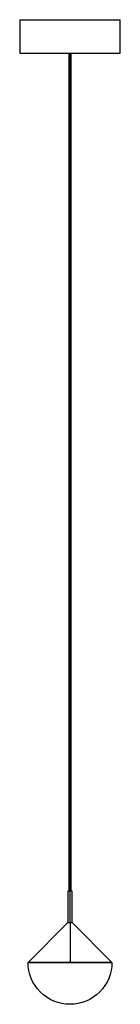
# Model space of a CAD drawing. Header units: inches. Extents: x -2.4 to 2.4, y 0.8 to 47.
import ezdxf

# ---------------------------------------------------------------- set-up
doc = ezdxf.new("R2010")
doc.units = ezdxf.units.IN
doc.header["$MEASUREMENT"] = 0

msp = doc.modelspace()

# ---------------------------------------------------------------- linework, layer by layer
at = {"color": 7, "linetype": 'Continuous', "lineweight": 25}
for p, q in [((-2.36, 47.042), (-2.36, 45.472)), ((-2.36, 47.042), (2.36, 47.042)), ((2.36, 45.472), (2.36, 47.042)), ((-2.36, 45.472), (2.36, 45.472)), ((-0.059, 45.472), (-0.059, 6.102)), ((0, 4.626), (0, 45.472)), ((0.06, 6.102), (0.06, 45.472)), ((-0.098, 6.102), (-0.098, 4.625)), ((0.099, 4.627), (0.099, 6.102)), ((0.001, 4.626), (0.001, 2.756)), ((1.97, 2.756), (0.099, 4.627)), ((-0.098, 4.625), (-1.967, 2.756))]:
    msp.add_line(p, q, dxfattribs=at)
for points, knots in [([(0, 6.102), (-0.002, 6.102), (-0.006, 6.102), (-0.012, 6.102), (-0.02, 6.102), (-0.028, 6.102), (-0.04, 6.102), (-0.055, 6.102), (-0.07, 6.102), (-0.082, 6.102), (-0.089, 6.102), (-0.094, 6.102), (-0.096, 6.102), (-0.098, 6.102), (-0.098, 6.102), (-0.098, 6.102)], [0, 0, 0, 0, 0.04173, 0.08337, 0.1251, 0.187636, 0.250172, 0.375093, 0.500014, 0.624935, 0.749856, 0.812392, 0.874928, 0.937464, 1, 1, 1, 1]), ([(0.099, 6.102), (0.099, 6.102), (0.099, 6.102), (0.098, 6.102), (0.097, 6.102), (0.095, 6.102), (0.09, 6.102), (0.083, 6.102), (0.071, 6.102), (0.056, 6.102), (0.041, 6.102), (0.029, 6.102), (0.02, 6.102), (0.01, 6.102), (0.004, 6.102), (0, 6.102)], [0, 0, 0, 0, 0.04173, 0.08337, 0.1251, 0.187636, 0.250172, 0.375093, 0.500014, 0.624935, 0.749856, 0.812392, 0.874928, 0.937464, 1, 1, 1, 1]), ([(0.055, 6.102), (0.056, 6.102), (0.056, 6.102), (0.058, 6.102), (0.059, 6.102), (0.059, 6.102), (0.059, 6.102), (0.06, 6.102)], [0, 0, 0, 0, 0.166805, 0.333251, 0.500056, 0.750028, 1, 1, 1, 1]), ([(-0.098, 4.625), (-0.098, 4.625), (-0.1, 4.625), (-0.094, 4.625), (-0.082, 4.625), (-0.067, 4.625), (-0.047, 4.626), (-0.022, 4.626), (-0.007, 4.626), (0, 4.626)], [0, 0, 0, 0, 0.000386, 0.242872, 0.369688, 0.499849, 0.71065, 0.845611, 1, 1, 1, 1]), ([(0.001, 4.626), (0.009, 4.626), (0.025, 4.626), (0.046, 4.626), (0.064, 4.626), (0.082, 4.627), (0.095, 4.627), (0.1, 4.627), (0.099, 4.627), (0.099, 4.627)], [0, 0, 0, 0, 0.155129, 0.30171, 0.439736, 0.569199, 0.801457, 0.999772, 1, 1, 1, 1]), ([(0, 0.787), (-0.522, 0.787), (-1.023, 0.995), (-1.761, 1.733), (-1.969, 2.234), (-1.969, 2.756)], [0, 0, 0, 0, 0.5, 0.5, 1, 1, 1, 1]), ([(-1.969, 2.756), (-1.969, 2.756), (-1.761, 2.756), (-1.023, 2.756), (-0.522, 2.756), (0.522, 2.756), (1.023, 2.756), (1.761, 2.756), (1.969, 2.756), (1.969, 2.756)], [0, 0, 0, 0, 0.25, 0.25, 0.5, 0.5, 0.75, 0.75, 1, 1, 1, 1]), ([(0.001, 2.756), (-0.008, 2.756), (-0.026, 2.756), (-0.054, 2.756), (-0.082, 2.756), (-0.109, 2.756), (-0.137, 2.756), (-0.164, 2.756), (-0.215, 2.756), (-0.288, 2.756), (-0.383, 2.756), (-0.477, 2.756), (-0.601, 2.756), (-0.753, 2.756), (-0.928, 2.756), (-1.094, 2.756), (-1.25, 2.756), (-1.393, 2.756), (-1.523, 2.756), (-1.638, 2.756), (-1.738, 2.756), (-1.82, 2.756), (-1.875, 2.756), (-1.909, 2.756), (-1.93, 2.756), (-1.947, 2.756), (-1.957, 2.756), (-1.962, 2.756), (-1.965, 2.756), (-1.967, 2.756), (-1.967, 2.756), (-1.967, 2.756)], [0, 0, 0, 0, 0.008935, 0.017866, 0.026795, 0.035722, 0.044651, 0.053582, 0.062517, 0.093772, 0.125028, 0.156284, 0.187539, 0.250031, 0.312524, 0.375016, 0.437508, 0.500001, 0.562493, 0.624985, 0.687477, 0.74997, 0.812462, 0.843717, 0.874973, 0.906229, 0.937484, 0.953118, 0.968742, 0.984366, 1, 1, 1, 1]), ([(1.969, 2.756), (1.969, 2.234), (1.761, 1.733), (1.023, 0.995), (0.522, 0.787), (0, 0.787)], [0, 0, 0, 0, 0.5, 0.5, 1, 1, 1, 1]), ([(1.97, 2.756), (1.97, 2.756), (1.97, 2.756), (1.969, 2.756), (1.968, 2.756), (1.967, 2.756), (1.965, 2.756), (1.963, 2.756), (1.958, 2.756), (1.949, 2.756), (1.933, 2.756), (1.912, 2.756), (1.877, 2.756), (1.823, 2.756), (1.74, 2.756), (1.641, 2.756), (1.525, 2.756), (1.395, 2.756), (1.252, 2.756), (1.097, 2.756), (0.931, 2.756), (0.756, 2.756), (0.604, 2.756), (0.48, 2.756), (0.385, 2.756), (0.29, 2.756), (0.21, 2.756), (0.146, 2.756), (0.098, 2.756), (0.05, 2.756), (0.017, 2.756), (0.001, 2.756)], [0, 0, 0, 0, 0.008935, 0.017866, 0.026795, 0.035722, 0.044651, 0.053582, 0.062517, 0.093772, 0.125028, 0.156284, 0.187539, 0.250031, 0.312524, 0.375016, 0.437508, 0.500001, 0.562493, 0.624985, 0.687477, 0.74997, 0.812462, 0.843717, 0.874973, 0.906229, 0.937484, 0.953118, 0.968742, 0.984366, 1, 1, 1, 1])]:
    msp.add_open_spline(points, degree=3, knots=knots, dxfattribs=at)
msp.add_open_spline([(0, 4.626), (0.001, 4.626), (0.001, 4.626), (0.001, 4.626)], degree=3, dxfattribs=at)

doc.saveas('drawing.dxf')
